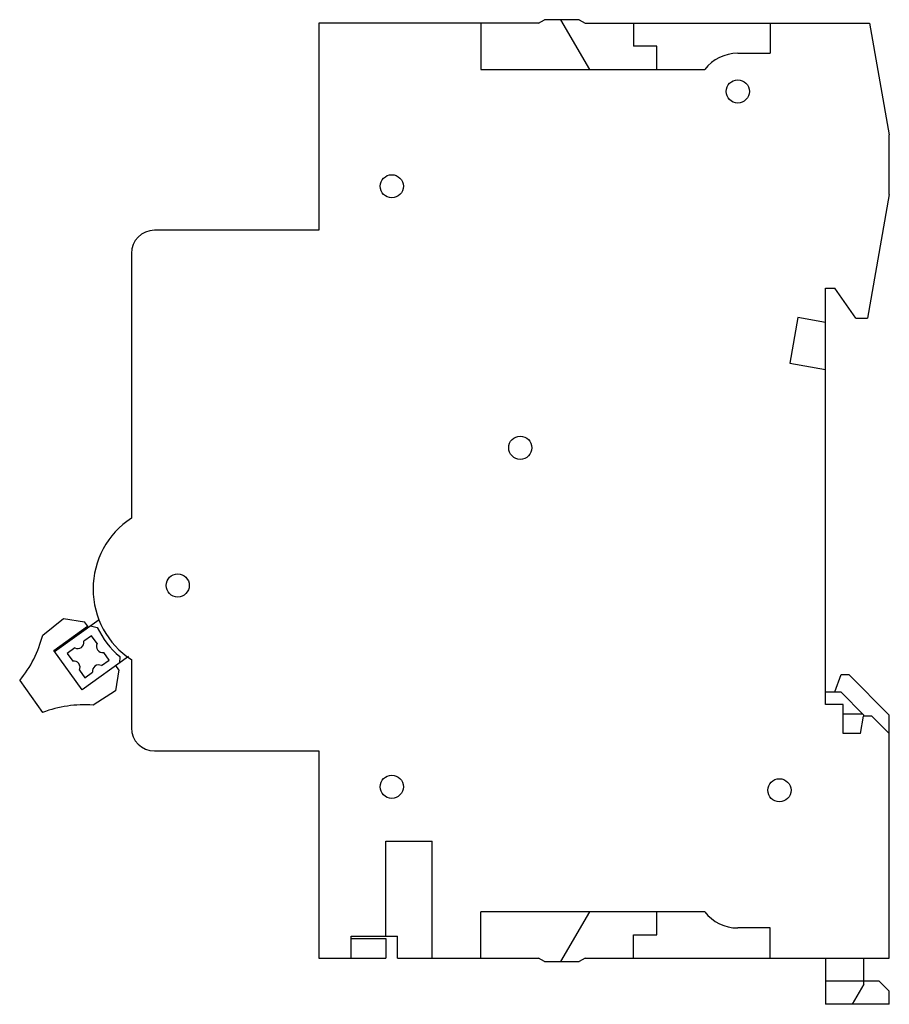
# Model space of a CAD drawing. Header units: millimetres. Extents: x 10.7 to 85.9, y 24.6 to 109.7.
import ezdxf

# ---------------------------------------------------------------- set-up
doc = ezdxf.new("R2010")
doc.units = ezdxf.units.MM
doc.header["$LTSCALE"] = 8.757296
doc.layers.get('0').update_dxf_attribs({"linetype": 'CONTINUOUS'})

msp = doc.modelspace()

# ---------------------------------------------------------------- linework, layer by layer
at = {"color": 7, "linetype": 'Continuous'}
for p, q in [((36.592, 109.422), (36.592, 91.522)), ((55.572, 109.422), (36.592, 109.422)), ((50.592, 109.422), (50.592, 105.422)), ((55.572, 109.422), (56.092, 109.722)), ((59.092, 109.722), (56.092, 109.722)), ((57.492, 109.722), (59.974, 105.422)), ((59.092, 109.722), (59.611, 109.422)), ((59.611, 109.422), (84.192, 109.422)), ((63.792, 109.422), (63.792, 107.422)), ((75.592, 109.422), (75.592, 106.822)), ((84.192, 109.422), (85.892, 99.781)), ((65.792, 107.422), (63.792, 107.422)), ((65.792, 105.422), (65.792, 107.422)), ((72.792, 106.822), (75.592, 106.822)), ((50.592, 105.422), (69.942, 105.422)), ((85.892, 94.622), (85.892, 99.781)), ((85.892, 94.622), (84.005, 83.922)), ((36.592, 91.522), (22.392, 91.522)), ((20.392, 89.522), (20.392, 66.629)), ((80.392, 86.522), (81.192, 86.522)), ((80.392, 50.522), (80.392, 86.522)), ((83.012, 83.922), (81.192, 86.522)), ((77.983, 83.99), (77.284, 80.026)), ((80.392, 83.565), (77.983, 83.99)), ((83.012, 83.922), (84.005, 83.922)), ((77.284, 80.026), (80.392, 79.478)), ((12.733, 56.535), (14.533, 57.973)), ((13.758, 55.104), (17.623, 57.876)), ((14.533, 57.973), (16.35, 57.674)), ((13.682, 55.21), (16.611, 57.31)), ((16.687, 57.205), (16.35, 57.674)), ((16.869, 57.336), (17.451, 57.189)), ((16.949, 56.475), (16.294, 55.999)), ((17.426, 55.819), (16.949, 56.475)), ((15.502, 55.424), (14.846, 54.947)), ((16.13, 51.797), (13.682, 55.21)), ((14.846, 54.947), (15.322, 54.291)), ((20.135, 54.669), (16.13, 51.797)), ((18.478, 54.372), (18.001, 55.027)), ((19.384, 54.674), (19.356, 54.111)), ((17.821, 53.895), (18.478, 54.372)), ((19.321, 53.532), (19.059, 53.897)), ((20.392, 54.416), (20.392, 48.522)), ((15.898, 53.499), (16.374, 52.843)), ((16.374, 52.843), (17.03, 53.319)), ((19.321, 53.532), (19.022, 51.717)), ((81.192, 51.622), (81.738, 53.122)), ((81.738, 53.122), (82.392, 53.122)), ((82.392, 53.122), (85.892, 49.622)), ((10.744, 52.61), (12.726, 49.847)), ((19.022, 51.717), (17.081, 50.473)), ((80.392, 51.622), (81.692, 51.622)), ((81.692, 51.622), (83.692, 49.622)), ((81.892, 50.522), (80.392, 50.522)), ((81.892, 48.022), (81.892, 50.522)), ((81.892, 49.724), (83.59, 49.724)), ((83.392, 48.022), (83.656, 49.522)), ((84.392, 49.522), (83.656, 49.522)), ((83.692, 49.522), (83.692, 49.622)), ((84.392, 49.522), (85.892, 48.022)), ((85.892, 28.622), (85.892, 49.622)), ((83.392, 48.022), (81.892, 48.022)), ((22.392, 46.522), (36.592, 46.522)), ((36.592, 46.522), (36.592, 28.622)), ((42.392, 38.722), (46.392, 38.722)), ((42.392, 30.522), (42.392, 38.722)), ((46.392, 28.622), (46.392, 38.722)), ((69.942, 32.622), (50.592, 32.622)), ((50.592, 28.622), (50.592, 32.622)), ((59.974, 32.622), (57.492, 28.322)), ((65.792, 30.622), (65.792, 32.622)), ((75.592, 31.222), (72.792, 31.222)), ((75.592, 28.622), (75.592, 31.222)), ((39.392, 30.522), (43.392, 30.522)), ((39.392, 28.622), (39.392, 30.522)), ((39.392, 30.322), (42.392, 30.322)), ((42.392, 30.322), (42.392, 28.622)), ((43.392, 28.622), (43.392, 30.522)), ((63.792, 30.622), (65.792, 30.622)), ((63.792, 28.622), (63.792, 30.622)), ((36.592, 28.622), (42.392, 28.622)), ((43.392, 28.622), (55.572, 28.622)), ((56.092, 28.322), (55.572, 28.622)), ((56.092, 28.322), (59.092, 28.322)), ((59.611, 28.622), (59.092, 28.322)), ((59.611, 28.622), (85.892, 28.622)), ((80.392, 28.622), (80.392, 24.622)), ((83.692, 26.354), (83.692, 28.622)), ((85.022, 26.624), (80.392, 26.622)), ((85.022, 26.624), (85.892, 25.754)), ((83.692, 26.354), (82.692, 24.622)), ((85.892, 24.622), (85.892, 25.754)), ((85.892, 24.622), (80.392, 24.622))]:
    msp.add_line(p, q, dxfattribs=at)
for centre in [(72.8, 103.522), (42.9, 95.322), (54, 72.722), (24.4, 60.822), (42.9, 43.422), (76.4, 43.122)]:
    msp.add_circle(centre, 1, dxfattribs=at)
for centre, radius, start, end in [((72.792, 103.222), 3.6, 90, 142.33011), ((22.392, 89.522), 2, 90, 180), ((24.392, 60.522), 7.3, 123.22616, 236.77384), ((24.392, 60.522), 7.7, 205.65368, 229.42907), ((3.038, 58.983), 10, 320.40816, 345.82455), ((15.751, 55.913), 0.55, 243.09482, 8.96431), ((17.916, 55.57), 0.55, 153.05282, 278.96431), ((15.408, 53.748), 0.55, 333.05282, 98.96431), ((17.573, 53.405), 0.55, 63.09482, 188.96431), ((16.291, 40.505), 10, 85.47109, 110.88749), ((22.392, 48.522), 2, 180, 270), ((72.792, 34.822), 3.6, 217.66989, 270)]:
    msp.add_arc(centre, radius, start, end, dxfattribs=at)

doc.saveas('drawing.dxf')
